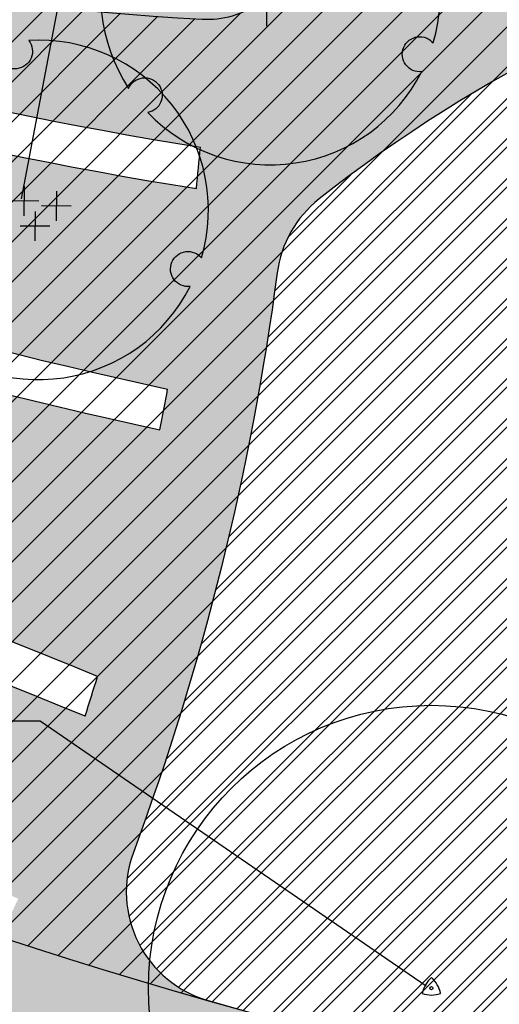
# Model space of a CAD drawing. Extents: x 1609557 to 1611883, y 574690 to 575242.
# Tile 17 of 43: x 1610284 to 1610305, y 574981 to 575024. Entities that reach past the tile are written whole.
import ezdxf
from ezdxf.enums import TextEntityAlignment as Align

# ---------------------------------------------------------------- set-up
doc = ezdxf.new("R2010")
doc.units = 0
doc.header["$MEASUREMENT"] = 0
doc.layers.add('L-ANNO-NOTE', color=2, linetype='Continuous', lineweight=25)
doc.layers.add('L-ANNO-TTLB-NPLT', color=8, linetype='Continuous', plot=False)
doc.layers.add('L-PLNT-NPLT', color=21, linetype='Continuous', plot=False)
for name, color, linetype in [('L-PLNT-BASE', 2, 'Continuous'), ('L-PLNT-BID-ADD', 2, 'Continuous'), ('L-PLNT-SEED', 2, 'Continuous'), ('L-PLNT-TREE', 5, 'Continuous'), ('L-PLNT-TREE-PLAN', 7, 'Continuous'), ('L-STON', 3, 'Continuous')]:
    doc.layers.add(name, color=color, linetype=linetype)
doc.styles.add('RDG_Standard', font='ARIALN.TTF')
doc.styles.add('X-HLVM1S', font='ARIALN.TTF')

# ---------------------------------------------------------------- blocks, each defined once
blk = doc.blocks.new('PLNT-TREE-ORN-MULT')
at = {"layer": 'L-PLNT-TREE-PLAN', "color": 0, "extrusion": (5.028865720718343e-15, -4.300868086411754e-18, -1)}
for p, q in [((-0.04255343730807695, 0.06981336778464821), (-0.04335550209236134, -0.01725964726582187)), ((0.0527482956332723, 0.05509634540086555), (0.05194623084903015, -0.03197666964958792)), ((0.0005820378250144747, 0.02587582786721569), (-0.08649097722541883, 0.02667789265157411)), ((0.09588377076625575, 0.01115880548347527), (0.008810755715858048, 0.01196087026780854)), ((-0.01043609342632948, -0.004455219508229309), (-0.01123815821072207, -0.09152823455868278)), ((0.03269938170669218, -0.04839275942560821), (-0.05437363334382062, -0.04759069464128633))]:
    blk.add_line(p, q, dxfattribs=at)
at = {"layer": 'L-PLNT-TREE-PLAN', "color": 0}
blk.add_lwpolyline([(-0.02937539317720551, 0.4991363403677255, -0.2718992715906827), (-0.02216410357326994, 0.4473752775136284, -0.2718992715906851), (-0.06385349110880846, 0.4158601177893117, -0.2633037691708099), (-0.1106958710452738, 0.4355865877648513, -0.2633037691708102), (-0.1179077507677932, 0.4858989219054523, 0.518932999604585), (-0.417688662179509, -0.2748384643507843, -0.2647662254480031), (-0.3769914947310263, -0.2439824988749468, -0.2718992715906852), (-0.3288538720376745, -0.2643289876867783, -0.2633037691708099), (-0.3225163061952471, -0.3147589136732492, -0.2556770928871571), (-0.3610273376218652, -0.3459179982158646, 0.5174068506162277), (0.4463127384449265, -0.2253995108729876, -0.2652179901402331), (0.3991555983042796, -0.2055931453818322, -0.2718992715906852), (0.3927073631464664, -0.1537314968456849, -0.2633037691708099), (0.4332121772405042, -0.1230280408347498, -0.2575414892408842), (0.4796847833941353, -0.1410762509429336, 0.5192192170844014)], format="xyb", close=True, dxfattribs=at)
at = {"layer": 'L-PLNT-NPLT', "style": 'RDG_Standard'}
blk.add_attdef('KEY', (0.1024455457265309, 0.1900547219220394), '', height=0.046875, dxfattribs=at)
at = {"layer": 'L-PLNT-NPLT', "style": 'RDG_Standard', "flags": 1}
for tag, p in [('BOTANICAL', (0.1024455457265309, 0.1153563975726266)), ('COMMON', (0.1024455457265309, 0.04065807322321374)), ('SIZE', (0.1024455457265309, -0.03404025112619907)), ('CONDITION', (0.1024455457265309, -0.1087385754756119)), ('NOTES', (0.1024455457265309, -0.1834368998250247)), ('SORT', (0.1024455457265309, -0.2581352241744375))]:
    blk.add_attdef(tag, p, '', height=0.046875, dxfattribs=at)
blk = doc.blocks.new('*U94')
at = {"true_color": 0xffffff}
blk.add_hatch(color=7, dxfattribs=at).paths.add_polyline_path([(0.1124388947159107, 0.2352818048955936), (0.5466388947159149, 0.2352818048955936), (0.5466388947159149, -0.2349535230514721), (0.1124388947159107, -0.2352818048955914)])
at = {"color": 3}
blk.add_lwpolyline([(0.12953889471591, 0.2178535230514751), (0.5295388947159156, 0.2178535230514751), (0.5295388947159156, -0.2178535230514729), (0.12953889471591, -0.2178535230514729)], close=True, dxfattribs=at)
for points in [[(0.12953889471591, 1.110223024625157e-15), (-0.1295388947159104, -1.110223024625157e-15), (-0.3530667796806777, -1.172222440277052)], [(0.5295388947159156, 1.110223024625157e-15), (0.12953889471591, 1.110223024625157e-15)]]:
    blk.add_lwpolyline(points, dxfattribs=at)
at = {"color": 1, "style": 'X-HLVM1S', "width": 0.8, "flags": 8}
for tag, p in [('PLANTNUMBER', (0.3295302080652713, 0.1089267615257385)), ('SPECIESTYPE', (0.3295302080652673, -0.1089267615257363))]:
    blk.add_attdef(tag, text='', height=0.125, dxfattribs=at).set_placement(p, align=Align.MIDDLE_CENTER)
blk = doc.blocks.new('PLNT-TREE-DEC-PYRD')
at = {"layer": 'L-PLNT-TREE-PLAN', "color": 0}
for radius in [0.5, 0.002813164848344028]:
    blk.add_circle((0, 0), radius, dxfattribs=at)
for centre, radius, start, end in [((0.03363869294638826, -0.01942130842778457), 0.05087986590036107, 131.3868413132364, 168.6131586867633), ((-0.0336386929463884, -0.01942130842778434), 0.05087986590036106, 11.38684131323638, 48.61315868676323), ((1.275021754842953e-16, 0.03884261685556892), 0.05087986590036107, 251.3868413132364, 288.6131586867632)]:
    blk.add_arc(centre, radius, start, end, dxfattribs=at)
at = {"layer": 'L-PLNT-NPLT', "style": 'RDG_Standard'}
blk.add_attdef('KEY', (0.1024455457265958, 0.1900547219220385), '', height=0.046875, dxfattribs=at)
at = {"layer": 'L-PLNT-NPLT', "style": 'RDG_Standard', "flags": 1}
for tag, p in [('BOTANICAL', (0.1024455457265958, 0.1153563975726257)), ('COMMON', (0.1024455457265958, 0.04065807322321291)), ('SIZE', (0.1024455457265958, -0.03404025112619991)), ('CONDITION', (0.1024455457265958, -0.1087385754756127)), ('NOTES', (0.1024455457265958, -0.1834368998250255)), ('SORT', (0.1024455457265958, -0.2581352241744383))]:
    blk.add_attdef(tag, p, '', height=0.046875, dxfattribs=at)
blk = doc.blocks.new('*U116')
at = {"true_color": 0xffffff}
blk.add_hatch(color=7, dxfattribs=at).paths.add_polyline_path([(-0.5466215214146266, 0.2352818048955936), (-0.1124215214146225, 0.2352818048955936), (-0.1124215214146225, -0.2349535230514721), (-0.5466215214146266, -0.2352818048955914)])
at = {"color": 3}
blk.add_lwpolyline([(-0.5295215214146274, 0.2178535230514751), (-0.1295215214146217, 0.2178535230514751), (-0.1295215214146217, -0.2178535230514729), (-0.5295215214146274, -0.2178535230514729)], close=True, dxfattribs=at)
for points in [[(-0.1295215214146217, 1.110223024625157e-15), (-0.5295215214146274, 1.110223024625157e-15)], [(-0.12953889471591, 1.110223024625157e-15), (0.1295388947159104, -1.110223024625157e-15), (0.9828730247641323, -0.5855821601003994)]]:
    blk.add_lwpolyline(points, dxfattribs=at)
at = {"color": 1, "style": 'X-HLVM1S', "width": 0.8, "flags": 8}
for tag, p in [('PLANTNUMBER', (-0.329530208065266, 0.1089267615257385)), ('SPECIESTYPE', (-0.32953020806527, -0.1089267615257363))]:
    blk.add_attdef(tag, text='', height=0.125, dxfattribs=at).set_placement(p, align=Align.MIDDLE_CENTER)
blk = doc.blocks.new('base bid')
at = {"layer": 'L-PLNT-SEED'}
h = blk.add_hatch(dxfattribs=at)
h.set_pattern_fill('ANSI31', color=256, scale=10)
h.set_pattern_definition([(45, (150.2332058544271, -144.2689704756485), (-0.8838834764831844, 0.8838834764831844), [])])
edge = h.paths.add_edge_path()
edge.add_arc((618.8863025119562, -30.30258975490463), 1.015633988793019, 53.56259994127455, 119.7169013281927)
edge.add_arc((604.8375250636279, -3.650523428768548), 29.11303063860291, 189.3697585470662, 297.72745904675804, ccw=False)
edge.add_arc((570.2035708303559, -9.42934627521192), 5.999999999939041, 9.972662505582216, 101.7879303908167)
edge.add_arc((539.35580430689, 138.3861309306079), 145.0000000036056, 248.93301401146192, 281.7879303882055, ccw=False)
edge.add_arc((475.8941253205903, -24.71594292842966), 30.01817304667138, 67.80410625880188, 127.606428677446)
edge.add_arc((414.8510998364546, 54.51400046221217), 70.00000000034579, 234.3621781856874, 307.6152423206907, ccw=False)
edge.add_arc((339.1053539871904, -51.13912058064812), 60.00000000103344, 54.36217818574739, 102.9413701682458)
edge.add_arc((298.7936556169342, 124.2888332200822), 119.9999999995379, 269.47738466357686, 282.94137016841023, ccw=False)
edge.add_arc((297.6535016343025, -0.7059668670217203), 5.00000000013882, 89.47738466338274, 125.4332877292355)
edge.add_arc((292.4357098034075, 6.627153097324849), 3.999999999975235, 266.90698341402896, 305.43328772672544, ccw=False)
edge.add_arc((298.7936556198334, 124.2888332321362), 121.8333333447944, 234.5171921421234, 266.90698341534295, ccw=False)
edge.add_arc((230.3962784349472, 28.3383603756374), 3.999999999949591, 197.7889517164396, 234.51719214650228, ccw=False)
edge.add_arc((221.8265835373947, 25.58875506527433), 5.000000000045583, 17.78895171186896, 57.33646437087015)
edge.add_arc((192.1428275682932, -20.71323875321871), 60.0000000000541, 57.33646437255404, 95.53005168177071)
edge.add_line((186.3607580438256, 39.00750866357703), (186.1700039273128, 38.98934755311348))
edge.add_arc((180.5786885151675, 98.72825606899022), 59.99999998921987, 247.789464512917, 275.34707114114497, ccw=False)
edge.add_arc((156.0079716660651, 38.55118508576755), 4.999999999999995, 67.78946452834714, 159.470690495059)
edge.add_arc((167.6572125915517, 34.18891891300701), 17.43921944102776, 159.4706905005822, 205.3160390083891)
edge.add_line((151.892805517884, 26.73171807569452), (158.8874708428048, 11.94510390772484))
edge.add_arc((154.3676564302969, 9.807049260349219), 4.999999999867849, -5.277370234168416, 25.316038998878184, ccw=False)
edge.add_line((159.3464619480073, 9.347162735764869), (159.2120745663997, 7.892263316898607))
edge.add_arc((164.1908800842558, 7.432376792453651), 5.000000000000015, 174.7226297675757, 288.8249053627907)
edge.add_arc((171.9821321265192, -15.42170740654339), 19.14565743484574, 39.949937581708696, 108.82490536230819, ccw=False)
edge.add_arc((190.4923328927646, 0.08265457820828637), 5.000000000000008, 219.9499375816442, 260.1090579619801)
edge.add_arc((151.2221834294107, -225.1353719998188), 223.6160627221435, 64.00658706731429, 80.10905796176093, ccw=False)
edge.add_arc((365.507981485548, 214.5410112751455), 265.4991911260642, 244.0252345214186, 287.9078035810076)
edge.add_arc((486.119061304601, -158.9674474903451), 127.0000000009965, 64.50460080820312, 107.8712941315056, ccw=False)
edge.add_arc((486.1190613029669, -158.9674474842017), 126.9999999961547, 61.264920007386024, 64.50460080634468, ccw=False)
edge.add_arc((625.5395918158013, 95.3196258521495), 162.9999999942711, 241.2649200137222, 271.4988119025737)
edge.add_arc((632.209427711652, -159.5931303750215), 92.00000000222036, 40.598662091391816, 91.49881190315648, ccw=False)
edge.add_arc((804.5674639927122, -11.87140776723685), 134.999999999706, 220.5986620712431, 258.7316317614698)
edge.add_arc((779.1648480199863, -139.3653570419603), 4.999999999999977, 258.7316317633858, 370.3232354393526)
edge.add_line((784.0839102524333, -138.4693510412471), (782.9414253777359, -132.1971227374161))
edge.add_arc((776.8266279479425, -133.3109316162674), 6.21540970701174, 10.32323543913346, 70.94929946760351)
edge.add_arc((781.0222398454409, -121.1609270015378), 6.638608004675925, 186.8673162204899, 250.9492994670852, ccw=False)
edge.add_arc((810.6261729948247, -117.5955908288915), 36.45646305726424, 178.6613906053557, 186.867316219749, ccw=False)
edge.add_arc((765.0365062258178, -116.5302791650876), 9.145648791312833, 358.6613906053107, 428.1020102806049)
edge.add_arc((770.7768630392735, -102.2492452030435), 6.245895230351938, 201.7173952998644, 248.10201028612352, ccw=False)
edge.add_arc((760.3291983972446, -106.4105506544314), 5.000000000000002, 21.71739529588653, 78.0838911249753)
edge.add_arc((785.2377233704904, 11.62438980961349), 115.6344966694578, 225.374426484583, 258.0838911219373, ccw=False)
edge.add_arc((642.0705309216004, -130.5235531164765), 86.12889410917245, 44.0178143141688, 83.09250781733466)
edge.add_arc((661.4880895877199, 16.8794886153), 62.55870457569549, 227.8289389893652, 261.67372428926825, ccw=False)
at = {"layer": 'L-STON'}
h = blk.add_hatch(dxfattribs=at)
h.set_pattern_fill('GRASS', color=256, scale=2)
h.set_pattern_definition([(90, (-3.71114620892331, -150.6996880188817), (-1.414213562, 1.414213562), [0.375, -2.453427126]), (45, (-3.71114620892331, -150.6996880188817), (-1.414213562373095, 1.414213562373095), [0.375, -1.625]), (135, (-3.71114620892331, -150.6996880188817), (-1.414213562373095, -1.414213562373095), [0.375, -1.625])])
edge = h.paths.add_edge_path(flags=16)
edge.add_arc((618.8863025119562, -30.30258975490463), 1.015633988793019, 53.56259994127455, 119.7169013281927)
edge.add_arc((604.8375250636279, -3.650523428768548), 29.11303063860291, 189.3697585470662, 297.72745904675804, ccw=False)
edge.add_arc((570.2035708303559, -9.42934627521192), 5.999999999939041, 9.972662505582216, 101.7879303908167)
edge.add_arc((539.35580430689, 138.3861309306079), 145.0000000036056, 248.93301401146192, 281.7879303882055, ccw=False)
edge.add_arc((475.8941253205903, -24.71594292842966), 30.01817304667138, 67.80410625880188, 127.606428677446)
edge.add_arc((414.8510998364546, 54.51400046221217), 70.00000000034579, 234.3621781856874, 307.6152423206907, ccw=False)
edge.add_arc((339.1053539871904, -51.13912058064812), 60.00000000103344, 54.36217818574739, 102.9413701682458)
edge.add_arc((298.7936556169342, 124.2888332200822), 119.9999999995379, 269.47738466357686, 282.94137016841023, ccw=False)
edge.add_arc((297.6535016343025, -0.7059668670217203), 5.00000000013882, 89.47738466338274, 125.4332877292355)
edge.add_arc((292.4357098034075, 6.627153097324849), 3.999999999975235, 266.90698341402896, 305.43328772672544, ccw=False)
edge.add_arc((298.7936556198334, 124.2888332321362), 121.8333333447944, 234.5171921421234, 266.90698341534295, ccw=False)
edge.add_arc((230.3962784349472, 28.3383603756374), 3.999999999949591, 197.7889517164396, 234.51719214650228, ccw=False)
edge.add_arc((221.8265835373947, 25.58875506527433), 5.000000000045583, 17.78895171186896, 57.33646437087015)
edge.add_arc((192.1428275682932, -20.71323875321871), 60.0000000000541, 57.33646437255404, 95.53005168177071)
edge.add_line((186.3607580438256, 39.00750866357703), (186.1700039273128, 38.98934755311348))
edge.add_arc((180.5786885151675, 98.72825606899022), 59.99999998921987, 247.789464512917, 275.34707114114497, ccw=False)
edge.add_arc((156.0079716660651, 38.55118508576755), 4.999999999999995, 67.78946452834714, 159.470690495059)
edge.add_arc((167.6572125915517, 34.18891891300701), 17.43921944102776, 159.4706905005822, 205.3160390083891)
edge.add_line((151.892805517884, 26.73171807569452), (158.8874708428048, 11.94510390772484))
edge.add_arc((154.3676564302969, 9.807049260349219), 4.999999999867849, -5.277370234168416, 25.316038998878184, ccw=False)
edge.add_line((159.3464619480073, 9.347162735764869), (159.2120745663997, 7.892263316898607))
edge.add_arc((164.1908800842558, 7.432376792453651), 5.000000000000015, 174.7226297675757, 288.8249053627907)
edge.add_arc((171.9821321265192, -15.42170740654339), 19.14565743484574, 39.949937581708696, 108.82490536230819, ccw=False)
edge.add_arc((190.4923328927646, 0.08265457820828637), 5.000000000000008, 219.9499375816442, 260.1090579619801)
edge.add_arc((151.2221834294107, -225.1353719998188), 223.6160627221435, 64.00658706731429, 80.10905796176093, ccw=False)
edge.add_arc((365.507981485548, 214.5410112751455), 265.4991911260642, 244.0252345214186, 287.9078035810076)
edge.add_arc((486.119061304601, -158.9674474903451), 127.0000000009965, 64.50460080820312, 107.8712941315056, ccw=False)
edge.add_arc((486.1190613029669, -158.9674474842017), 126.9999999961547, 61.264920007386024, 64.50460080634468, ccw=False)
edge.add_arc((625.5395918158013, 95.3196258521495), 162.9999999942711, 241.2649200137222, 271.4988119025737)
edge.add_arc((632.209427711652, -159.5931303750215), 92.00000000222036, 40.598662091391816, 91.49881190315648, ccw=False)
edge.add_arc((804.5674639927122, -11.87140776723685), 134.999999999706, 220.5986620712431, 258.7316317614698)
edge.add_arc((779.1648480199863, -139.3653570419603), 4.999999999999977, 258.7316317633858, 370.3232354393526)
edge.add_line((784.0839102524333, -138.4693510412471), (782.9414253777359, -132.1971227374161))
edge.add_arc((776.8266279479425, -133.3109316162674), 6.21540970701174, 10.32323543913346, 70.94929946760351)
edge.add_arc((781.0222398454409, -121.1609270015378), 6.638608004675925, 186.8673162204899, 250.9492994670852, ccw=False)
edge.add_arc((810.6261729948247, -117.5955908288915), 36.45646305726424, 178.6613906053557, 186.867316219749, ccw=False)
edge.add_arc((765.0365062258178, -116.5302791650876), 9.145648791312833, 358.6613906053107, 428.1020102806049)
edge.add_arc((770.7768630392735, -102.2492452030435), 6.245895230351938, 201.7173952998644, 248.10201028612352, ccw=False)
edge.add_arc((760.3291983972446, -106.4105506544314), 5.000000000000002, 21.71739529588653, 78.0838911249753)
edge.add_arc((785.2377233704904, 11.62438980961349), 115.6344966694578, 225.374426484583, 258.0838911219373, ccw=False)
edge.add_arc((642.0705309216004, -130.5235531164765), 86.12889410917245, 44.0178143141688, 83.09250781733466)
edge.add_arc((661.4880895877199, 16.8794886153), 62.55870457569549, 227.8289389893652, 261.67372428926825, ccw=False)
edge = h.paths.add_edge_path()
edge.add_arc((661.4880895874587, 16.8794886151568), 58.55870457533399, 228.8865744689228, 261.6266150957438)
edge.add_arc((642.0705309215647, -130.5235531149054), 90.1288941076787, 44.04852607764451, 83.06014555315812, ccw=False)
edge.add_arc((785.2377233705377, 11.62438981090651), 111.6344966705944, 225.3982424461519, 282.6823883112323)
edge.add_arc((811.9353492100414, -107.0123411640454), 9.969110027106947, 16.319136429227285, 102.68238831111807, ccw=False)
edge.add_arc((865.5003203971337, -91.27441045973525), 45.85999714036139, 196.3851008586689, 256.0268237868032)
edge.add_arc((853.7026135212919, -138.6869781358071), 2.998343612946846, -68.92306818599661, 76.02682378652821, ccw=False)
edge.add_arc((804.5674639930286, -11.87140776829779), 138.9999999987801, 276.97243690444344, 291.1768356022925, ccw=False)
edge.add_arc((809.8878398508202, -159.6371798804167), 15.14565743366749, 40.28843071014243, 143.8357105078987)
edge.add_arc((804.5674639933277, -11.87140776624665), 139.0000000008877, 220.5986620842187, 267.151704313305, ccw=False)
edge.add_arc((632.2094277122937, -159.593130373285), 88.00000000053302, 40.59866207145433, 91.49881190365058)
edge.add_arc((625.5395918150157, 95.31962585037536), 166.9999999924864, 241.2649200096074, 271.4988119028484, ccw=False)
edge.add_arc((486.119061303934, -158.9674474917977), 123.0000000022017, 61.26492001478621, 107.8712941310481)
edge.add_arc((365.5043407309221, 214.5655925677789), 269.5237002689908, 249.6041407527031, 287.9063914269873, ccw=False)
edge.add_arc((365.9698800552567, 215.5476255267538), 270.6064256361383, 244.030657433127, 249.5842146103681, ccw=False)
edge.add_arc((154.4480504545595, -218.0632359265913), 211.8456146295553, 63.95216514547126, 70.08311154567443)
edge.add_arc((151.0554869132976, -225.5060928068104), 219.9999696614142, 69.91273766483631, 81.04841856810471)
edge.add_arc((171.9821321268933, -15.4217074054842), 15.14565743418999, 28.53936112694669, 140.0836133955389)
edge.add_arc((149.966357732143, -196.3326169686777), 190.9128533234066, 86.87746046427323, 97.39858245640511)
edge.add_arc((158.8098743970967, -264.4371158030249), 259.5891268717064, 97.39858245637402, 105.1312620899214)
edge.add_arc((35.53181350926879, 191.4625140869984), 212.6840491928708, 282.20007420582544, 285.13126208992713, ccw=False)
edge.add_arc((54.86326487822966, 102.0515709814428), 121.2071572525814, 277.0715209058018, 282.2000742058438, ccw=False)
edge.add_arc((51.95215365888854, 125.518462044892), 144.853923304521, 248.75498744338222, 277.07152089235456, ccw=False)
edge.add_arc((1.280879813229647, -4.833150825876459), 5.000000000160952, 104.84327763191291, 248.6841357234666, ccw=False)
edge.add_arc((-45.59932130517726, 172.0601694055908), 177.9999999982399, 284.8432776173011, 307.7565667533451)
edge.add_arc((-93.52873311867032, 250.2739725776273), 269.370478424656, 305.6296898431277, 316.0769376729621)
edge.add_arc((118.7785447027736, 46.36607813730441), 25.00104146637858, 39.91773842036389, 137.0089859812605, ccw=False)
edge.add_arc((180.5786885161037, 98.72825607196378), 55.99999999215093, 220.4330820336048, 235.0336811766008)
edge.add_arc((180.5786885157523, 98.72825607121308), 55.99999999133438, 235.0336811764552, 275.530051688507)
edge.add_arc((192.1428275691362, -20.71323875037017), 63.99999999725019, 53.66505559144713, 95.53005168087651, ccw=False)
edge.add_arc((298.7936556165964, 124.2888332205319), 116.0000000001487, 233.6650555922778, 282.9413701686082)
edge.add_arc((339.1053539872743, -51.13912058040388), 64.00000000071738, 54.3621781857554, 102.94137016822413, ccw=False)
edge.add_arc((414.8510998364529, 54.5140004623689), 66.0000000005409, 234.3621781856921, 307.6152423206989)
edge.add_arc((475.8942029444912, -24.71651629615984), 34.01867460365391, 67.87353367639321, 127.60697928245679, ccw=False)
edge.add_arc((539.3558043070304, 138.3861309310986), 141.0000000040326, 248.9484073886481, 281.7879303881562)
edge.add_arc((570.2035708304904, -9.429346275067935), 9.999999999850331, 9.832403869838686, 101.78793039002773, ccw=False)
edge.add_arc((604.8375250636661, -3.650523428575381), 25.11303063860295, 189.329578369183, 297.6231998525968)
edge.add_arc((618.8834613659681, -30.2891627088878), 5.002573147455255, 47.9211214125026, 118.69745510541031, ccw=False)
edge.add_arc((662.4386729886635, 17.95008187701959), 59.99035860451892, 227.9211214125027, 228.8749149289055)
h = blk.add_hatch(dxfattribs=at)
h.set_pattern_fill('AR-SAND', color=256, scale=2.5)
h.set_pattern_definition([(37.50000000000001, (-1609999.634312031, -572521.6229746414), (-0.1574833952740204, 4.817059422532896), [0, -3.8, 0, -4.25, 0, -4.0625]), (7.499999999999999, (-1609999.634312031, -572521.6229746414), (4.424441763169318, 7.055365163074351), [0, -2.05, 0, -3.425, 0, -1.3125]), (327.5, (-1610002.709312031, -572521.6229746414), (7.785354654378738, 0.01414763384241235), [0, -1.25, 0, -4.5, 0, -5.875]), (317.5, (-1610002.709312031, -572521.6229746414), (7.515316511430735, 2.194188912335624), [0, -0.625, 0, -2.95, 0, -3.375])])
edge = h.paths.add_edge_path()
edge.add_arc((975.1842532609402, 318.8047683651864), 481.7702616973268, 258.8784101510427, 260.4107916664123)
edge.add_line((894.9295026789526, -156.2339248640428), (884.2027706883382, -168.446132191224))
edge.add_line((884.2027706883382, -168.446132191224), (847.8491190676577, -190.6539219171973))
edge.add_line((847.8491190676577, -190.6539219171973), (798.1555349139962, -190.6539219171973))
edge.add_line((798.1555349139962, -190.6539219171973), (747.2964987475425, -172.5301932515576))
edge.add_line((747.2964987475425, -172.5301932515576), (711.4840671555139, -150.6228875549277))
edge.add_line((711.4840671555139, -150.6228875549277), (675.9964703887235, -118.4368421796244))
edge.add_line((675.9964703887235, -118.4368421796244), (504.1727170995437, -76.0782215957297))
edge.add_line((504.1727170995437, -76.0782215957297), (470.0743235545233, -62.44787501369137))
edge.add_line((470.0743235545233, -62.44787501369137), (384.715996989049, -72.36735664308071))
edge.add_line((384.715996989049, -72.36735664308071), (355.9447126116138, -76.94914028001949))
edge.add_line((355.9447126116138, -76.94914028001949), (344.0520851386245, -87.07581996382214))
edge.add_line((344.0520851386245, -87.07581996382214), (331.4194478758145, -90.8919148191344))
edge.add_line((331.4194478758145, -90.8919148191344), (175.0001791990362, -27.13090893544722))
edge.add_line((175.0001791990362, -27.13090893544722), (63.61505718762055, -52.02526193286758))
edge.add_line((63.61505718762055, -52.02526193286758), (4.422241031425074, -54.8544149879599))
edge.add_line((4.422241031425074, -54.8544149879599), (-69.8879120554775, -41.95109310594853))
edge.add_line((-69.8879120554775, -41.95109310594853), (-96.10807950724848, -31.68806857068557))
edge.add_line((-96.10807950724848, -31.68806857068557), (-102.7708319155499, -7.592912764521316))
edge.add_line((-102.7708319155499, -7.592912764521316), (-99.76146007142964, -1.693859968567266))
edge.add_arc((-45.59932130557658, 172.0601694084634), 182.0000000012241, 252.6868395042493, 275.0190642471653)
edge.add_line((-29.67664987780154, -9.241977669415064), (-29.3447826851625, -9.184034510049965))
edge.add_arc((-28.57626109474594, -25.37728074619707), 16.21147276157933, 61.79194727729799, 92.71718391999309, ccw=False)
edge.add_arc((51.7120899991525, 124.3093414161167), 153.6481874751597, 241.7919472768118, 285.8858236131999)
edge.add_arc((152.758396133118, -235.6392442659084), 220.2162130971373, 98.85330476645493, 105.5376167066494, ccw=False)
edge.add_arc((151.1820899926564, -225.4125226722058), 209.8687354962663, 70.0580048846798, 98.85778749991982, ccw=False)
edge.add_line((222.7617353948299, -28.12785397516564), (221.7754935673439, -30.49284057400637))
edge.add_arc((29.16494143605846, -585.7581051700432), 587.7230120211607, 70.86935000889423, 71.65257934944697)
edge.add_line((214.167296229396, -27.91182923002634), (214.0402741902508, -29.80142796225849))
edge.add_arc((29.16494161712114, -585.7581046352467), 585.8896781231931, 65.17206158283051, 71.60620215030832, ccw=False)
edge.add_line((275.1769008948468, -54.02054641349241), (275.9467077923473, -52.35666286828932))
edge.add_arc((29.16494235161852, -585.75810302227), 587.72300968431, 65.17206158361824, 66.03012498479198)
edge.add_line((267.9310958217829, -48.72080443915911), (268.3267669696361, -47.52202050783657))
edge.add_arc((365.5151381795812, 215.059979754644), 279.990868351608, 249.6891869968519, 287.8717470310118)
edge.add_arc((486.1190613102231, -158.9674474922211), 112.9999999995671, 62.84612761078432, 107.87174703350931, ccw=False)
edge.add_arc((625.6385876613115, 96.25216650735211), 177.9296759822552, 240.3772305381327, 271.4824047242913)
edge.add_arc((632.2057718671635, -159.6083406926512), 78.01511050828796, 45.1453067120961, 91.44266237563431, ccw=False)
edge.add_arc((804.4438500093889, -11.05135270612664), 149.7828535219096, 218.5050005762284, 297.7887874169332)
edge.add_arc((874.7528747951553, -144.4675637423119), 1.025781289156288, 113.8194262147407, 117.78878741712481, ccw=False)
edge.add_arc((923.8125677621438, -114.0406244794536), 57.59553997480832, 210.7966945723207, 223.8177650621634)
at = {"layer": 'L-PLNT-SEED'}
for points in [[(448.3728435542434, -41.90240981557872, -0.1686986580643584), (271.5741697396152, -38.06090640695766, -0.02423670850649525), (247.4739880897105, -27.73525751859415, 0.02675768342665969), (226.6146771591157, -18.88858285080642, 0.04862684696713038), (185.2874271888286, -8.185682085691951, 0.5291613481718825), (160.3656905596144, -5.703208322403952, 0.04593933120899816), (125.3823068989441, -7.009237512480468, 0.03375298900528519), (91.04899825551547, -13.8478533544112, -0.01279041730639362), (80.47749614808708, -16.41819784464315, -0.02238127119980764), (69.78486213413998, -18.23359395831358, -0.1241867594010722), (-0.5366661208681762, -9.49110389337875, -0.7254821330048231), (0, 0, 0.1003125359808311), (63.39148455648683, 31.3299159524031, 0.04561631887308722), (100.491266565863, 63.41387954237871, -0.4509461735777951), (137.9535066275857, 62.40892419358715, 0.06379345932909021), (148.4853796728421, 52.8368677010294, 0.1785610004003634), (185.9752867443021, 42.98889182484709, -0.1847298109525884), (230.0631219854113, 30.84305350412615, 0.2183841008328), (324.7723056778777, 11.23526299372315, -0.2151993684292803)], [(325.6681211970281, 7.33686402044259, -0.05881539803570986), (297.6991077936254, 4.293825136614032, 0.1581872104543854), (294.7547283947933, 3.367988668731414, -0.1697042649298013), (292.2198813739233, 2.632980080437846, -0.1422756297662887), (228.0744438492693, 25.08120146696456, -0.1616433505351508), (226.5875251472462, 27.11631357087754, 0.1742919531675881), (224.5251068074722, 29.79802723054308, 0.1682110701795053), (186.3607580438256, 39.00750866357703), (186.1700039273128, 38.98934755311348, -0.1208256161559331), (157.8980268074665, 43.18019054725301, 0.4228342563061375), (151.3255070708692, 40.30461752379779, 0.2027496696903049), (151.892805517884, 26.73171807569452), (158.8874708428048, 11.94510390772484, -0.1342875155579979), (159.3464619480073, 9.347162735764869), (159.2120745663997, 7.892263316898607, 0.5435336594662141), (165.8042658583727, 2.699831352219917, -0.3099101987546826), (186.6593039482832, -3.127935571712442, 0.1770429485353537), (189.6334660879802, -4.843027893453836, -0.07037612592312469), (249.2259062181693, -24.13931774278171, 0.1938486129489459), (447.1453242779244, -38.0954167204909, -0.1915141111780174)]]:
    blk.add_lwpolyline(points, format="xyb", dxfattribs=at)
blk = doc.blocks.new('OPT B AGAIN')
at = {"layer": 'L-PLNT-SEED'}
h = blk.add_hatch(dxfattribs=at)
h.set_pattern_fill('ANSI31', color=256, scale=10)
h.set_pattern_definition([(45, (181.7650575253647, -138.8858917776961), (-0.8838834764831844, 0.8838834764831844), [])])
edge = h.paths.add_edge_path()
edge.add_arc((650.4181541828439, -24.9195110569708), 1.015633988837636, 53.56259993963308, 119.7169013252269)
edge.add_arc((636.3693767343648, 1.732555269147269), 29.1130306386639, 189.3697585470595, 297.72745904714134, ccw=False)
edge.add_arc((601.7354225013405, -4.046267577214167), 5.999999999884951, 9.972662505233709, 101.787930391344)
edge.add_arc((570.8876559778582, 143.7692096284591), 145.0000000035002, 248.93301401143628, 281.7879303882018, ccw=False)
edge.add_arc((507.4259769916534, -19.33286423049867), 30.01817304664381, 67.80410625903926, 127.6064286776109)
edge.add_arc((446.3829515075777, 59.89707916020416), 70.00000000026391, 234.3621781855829, 307.6152423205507, ccw=False)
edge.add_arc((370.6372056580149, -45.75604188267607), 60.00000000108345, 54.36217818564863, 102.9413701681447)
edge.add_arc((330.3255072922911, 129.6719119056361), 119.9999999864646, 280.84839090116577, 282.94137016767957, ccw=False)
edge.add_arc((367.943715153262, -49.30538427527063), 62.94338616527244, 103.8176226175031, 128.3046883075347)
edge.add_arc((332.0278986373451, -3.835722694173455), 4.999999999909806, 128.3046883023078, 172.4897710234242)
edge.add_arc((210.2500576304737, 12.21875247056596), 117.8315461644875, 339.6326578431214, 352.48977102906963, ccw=False)
edge.add_arc((325.4022392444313, -30.53126276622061), 5.000000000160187, 159.6326578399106, 254.0379134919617)
edge.add_arc((397.0398331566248, 219.9240899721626), 265.4991911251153, 254.0379134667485, 287.907803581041)
edge.add_arc((517.6509129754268, -153.5843687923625), 127.0000000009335, 64.50460080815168, 107.87129413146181, ccw=False)
edge.add_arc((517.6509129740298, -153.5843687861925), 126.9999999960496, 61.2649200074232, 64.50460080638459, ccw=False)
edge.add_arc((657.0714434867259, 100.7027045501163), 162.9999999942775, 241.2649200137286, 271.4988119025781)
edge.add_arc((663.7412793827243, -154.2100516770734), 92.00000000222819, 40.598662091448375, 91.49881190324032, ccw=False)
edge.add_arc((836.0993156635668, -6.488329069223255), 134.9999999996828, 220.5986620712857, 258.7316317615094)
edge.add_arc((810.696699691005, -133.9822783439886), 5.000000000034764, 258.7316317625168, 370.3232354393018)
edge.add_line((815.6157619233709, -133.0862723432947), (814.4732770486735, -126.8140440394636))
edge.add_arc((808.3584796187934, -127.9278529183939), 6.215409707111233, 10.32323543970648, 70.94929946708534)
edge.add_arc((812.5540915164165, -115.7778483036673), 6.638608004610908, 186.8673162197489, 250.9492994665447, ccw=False)
edge.add_arc((842.1580246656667, -112.2125121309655), 36.45646305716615, 178.6613906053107, 186.8673162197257, ccw=False)
edge.add_arc((796.5683578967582, -111.1472004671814), 9.145648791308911, 358.6613906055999, 428.1020102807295)
edge.add_arc((802.3087147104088, -96.8661665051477), 6.245895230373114, 201.7173952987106, 248.102010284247, ccw=False)
edge.add_arc((791.8610500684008, -101.0274719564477), 4.999999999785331, 21.7173952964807, 78.08389112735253)
edge.add_arc((816.769575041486, 17.00746850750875), 115.6344966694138, 225.3744264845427, 258.0838911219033, ccw=False)
edge.add_arc((673.6023825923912, -125.140474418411), 86.12889410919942, 44.01781431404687, 83.0925078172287)
edge.add_arc((693.0199412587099, 22.26256731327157), 62.558704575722, 227.8289389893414, 261.67372428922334, ccw=False)
edge = h.paths.add_edge_path()
edge.add_arc((212.1105401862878, 104.1113347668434), 59.99999998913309, 247.7894645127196, 275.3470711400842, ccw=False)
edge.add_arc((187.5398233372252, 43.93426378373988), 4.999999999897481, 67.78946453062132, 159.4706904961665)
edge.add_arc((199.1890642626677, 39.57199761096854), 17.43921944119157, 159.4706905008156, 205.3160390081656)
edge.add_line((183.4246571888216, 32.11479677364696), (190.4193225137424, 17.32818260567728))
edge.add_arc((185.8995081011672, 15.19012795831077), 4.999999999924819, -5.277370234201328, 25.31603899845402, ccw=False)
edge.add_line((190.878313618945, 14.73024143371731), (190.7439262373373, 13.27534201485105))
edge.add_arc((195.7227317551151, 12.81545549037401), 4.999999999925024, 174.722629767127, 288.8249053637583)
edge.add_arc((203.513983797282, -10.0386287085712), 19.14565743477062, 39.949937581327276, 108.82490536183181, ccw=False)
edge.add_arc((222.0241845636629, 5.465733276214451), 5.000000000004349, 219.9499375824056, 260.10905796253)
edge.add_arc((182.7540351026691, -219.7522932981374), 223.6160627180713, 75.43087282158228, 80.10905796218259, ccw=False)
edge.add_arc((240.2619229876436, 1.512586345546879), 5.000000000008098, 255.4308728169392, 347.0509928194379)
edge.add_arc((374.7180795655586, -29.40304603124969), 132.9646127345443, 157.5099949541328, 167.0509928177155, ccw=False)
edge.add_arc((247.246189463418, 23.37148950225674), 4.999999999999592, 337.509994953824, 393.1107178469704)
edge.add_arc((217.7081057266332, 4.107980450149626), 40.2644462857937, 33.11071784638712, 90.00889385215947)
at = {"layer": 'L-STON'}
h = blk.add_hatch(dxfattribs=at)
h.set_pattern_fill('GRASS', color=256, scale=2)
h.set_pattern_definition([(90, (27.8207054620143, -145.3166093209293), (-1.414213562, 1.414213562), [0.375, -2.453427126]), (45, (27.8207054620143, -145.3166093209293), (-1.414213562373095, 1.414213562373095), [0.375, -1.625]), (135, (27.8207054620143, -145.3166093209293), (-1.414213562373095, -1.414213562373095), [0.375, -1.625])])
edge = h.paths.add_edge_path()
edge.add_arc((207.1410033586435, 12.69014320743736), 107.6940575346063, 338.35944969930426, 342.71991084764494, ccw=False)
edge.add_arc((60.72531980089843, -580.3145660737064), 605.7230099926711, 65.1133469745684, 65.98454442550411, ccw=False)
edge.add_arc((329.9781141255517, -37.84200842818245), 15.96790067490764, 153.9824321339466, 160.5690995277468)
edge.add_arc((516.4555651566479, 428.1948726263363), 502.8758192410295, 245.32682082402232, 246.3738837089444, ccw=False)
edge.add_arc((207.3445239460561, 12.6182313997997), 107.4783624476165, 334.75866177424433, 337.3508878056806, ccw=False)
edge.add_arc((397.0361931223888, 219.9486709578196), 269.5237002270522, 249.933736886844, 287.9065540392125)
edge.add_arc((517.6509139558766, -153.5843684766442), 123.0000000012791, 61.260122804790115, 107.87093801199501, ccw=False)
edge.add_arc((657.0714434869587, 100.7027045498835), 166.9999999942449, 241.2684535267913, 271.4988119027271)
edge.add_arc((663.7412803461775, -154.2100516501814), 88.00000000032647, 40.592819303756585, 91.49881253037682, ccw=False)
edge.add_arc((836.0993152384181, -6.488328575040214), 138.9999999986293, 220.6023616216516, 267.1517046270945)
edge.add_arc((841.4196985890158, -154.2540915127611), 15.14565743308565, 40.28839114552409, 143.8357536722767, ccw=False)
edge.add_arc((836.0993222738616, -6.488328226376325), 139.0000000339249, 276.9724399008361, 291.1808094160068)
edge.add_arc((885.2346205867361, -133.3038389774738), 2.998343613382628, 291.258090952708, 435.5823314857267)
edge.add_arc((897.0321756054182, -85.8913326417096), 45.85999713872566, 196.3656860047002, 256.0560501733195, ccw=False)
edge.add_arc((843.4671981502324, -101.6292531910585), 9.969110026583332, 16.40838268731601, 102.606012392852)
edge.add_arc((816.7695752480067, 17.00746855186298), 111.6344966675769, 225.3982384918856, 282.68920835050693, ccw=False)
edge.add_arc((673.602382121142, -125.1404739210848), 90.12889410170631, 44.04853046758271, 83.06015612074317)
edge.add_arc((693.0199447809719, 22.26256679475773), 58.55870457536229, 228.8772201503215, 261.6265948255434, ccw=False)
edge.add_arc((693.9705255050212, 23.33316152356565), 59.99035987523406, 227.9211214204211, 228.8657866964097, ccw=False)
edge.add_arc((650.4152883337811, -24.90606170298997), 5.002573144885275, 47.92074019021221, 118.7163259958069)
edge.add_arc((636.3693727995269, 1.732553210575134), 25.11303063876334, 189.3284830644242, 297.6194251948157, ccw=False)
edge.add_arc((601.7354225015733, -4.046267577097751), 9.999999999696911, 9.835146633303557, 101.7879303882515)
edge.add_arc((570.8876539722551, 143.7692092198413), 141.0000000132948, 248.9484321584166, 281.78793122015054, ccw=False)
edge.add_arc((507.4260548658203, -19.33343770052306), 34.01867460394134, 67.87343435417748, 127.6124320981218)
edge.add_arc((446.3829510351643, 59.89707879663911), 66.00000000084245, 234.35688979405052, 307.6124323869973, ccw=False)
edge.add_arc((370.6372056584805, -45.75604188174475), 64.00000000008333, 54.36763199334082, 102.9413701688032)
edge.add_arc((330.3255673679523, 129.6719258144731), 116.0000000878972, 280.81274086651, 282.94133970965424, ccw=False)
edge.add_arc((330.3255081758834, 129.6717582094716), 115.9998465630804, 266.9069788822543, 280.8127851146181, ccw=False)
edge.add_line((324.0664828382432, 13.84089442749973), (323.9675614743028, 12.01023179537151))
edge.add_arc((330.32550728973, 129.6719119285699), 117.8333333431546, 262.4398860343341, 266.90698341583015, ccw=False)
edge.add_arc((207.3445242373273, 12.61823125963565), 107.4783621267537, -4.539872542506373, 0.13040968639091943, ccw=False)
edge.add_arc((347.5756757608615, 153.7025803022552), 153.2076535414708, 257.5268897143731, 261.0257481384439)
edge.add_line((323.676723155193, 2.370411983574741), (323.5023044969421, 0.5414674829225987))
edge.add_arc((351.0499038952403, 173.255806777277), 174.8974363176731, 257.87796993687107, 260.93776732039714, ccw=False)
edge.add_arc((306.1354698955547, -0.9130344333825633), 8.779646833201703, -36.79940575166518, 21.173633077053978, ccw=False)
edge.add_arc((379.2992689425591, 253.121108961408), 267.594211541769, 255.6915812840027, 257.6863574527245)
edge.add_line((322.2313187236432, -8.317050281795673), (321.8851103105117, -10.11804965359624))
edge.add_arc((416.4422678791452, 415.094967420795), 435.5997772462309, 256.2391643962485, 257.462797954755, ccw=False)
edge.add_arc((207.3445242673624, 12.61823125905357), 107.4783620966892, 343.7124250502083, 348.9390467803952, ccw=False)
edge.add_arc((10098.18086125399, 24184.04161815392), 26105.82961503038, 247.9804567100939, 248.0008734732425)
edge.add_line((319.1339653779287, -21.01119520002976), (318.5818858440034, -22.76556672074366))
edge.add_arc((-351.5724212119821, -1674.680112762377), 1782.67452516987, 67.91842221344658, 68.21666200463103)
edge = h.paths.add_edge_path(flags=16)
edge.add_arc((570.8876560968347, 143.769209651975), 145.0000000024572, 248.9330126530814, 281.787930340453)
edge.add_arc((601.7354225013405, -4.046267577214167), 5.999999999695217, 9.971805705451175, 101.78793038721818, ccw=False)
edge.add_arc((636.3693776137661, 1.732555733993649), 29.11303063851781, 189.3699357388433, 297.8536030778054)
edge.add_arc((650.4182739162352, -24.91959943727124), 1.015633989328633, 53.57173690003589, 116.1039863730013, ccw=False)
edge.add_arc((693.0199389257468, 22.26256765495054), 62.55870457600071, 227.8289288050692, 261.6737675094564)
edge.add_arc((673.6023838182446, -125.1404756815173), 86.128894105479, 44.01784787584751, 83.09247891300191, ccw=False)
edge.add_arc((816.769577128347, 17.00746806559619), 115.63449666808, 225.3744014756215, 258.0838900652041)
edge.add_arc((791.8610500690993, -101.0274719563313), 4.999999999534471, 21.820279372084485, 78.08389112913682, ccw=False)
edge.add_arc((802.308696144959, -96.86615905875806), 6.245895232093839, 201.635160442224, 248.1499141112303)
edge.add_arc((796.5683579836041, -111.1471965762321), 9.145648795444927, -1.3386337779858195, 68.06941175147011, ccw=False)
edge.add_arc((842.1580246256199, -112.2125121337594), 36.45646301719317, 178.6613905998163, 186.8310836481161)
edge.add_arc((812.554057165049, -115.7778364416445), 6.63860800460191, 186.6684787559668, 250.949613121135)
edge.add_arc((808.3584796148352, -127.9278529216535), 6.215409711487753, 10.323235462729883, 70.94929944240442, ccw=False)
edge.add_line((814.4732770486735, -126.8140440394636), (815.6157619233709, -133.0862723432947))
edge.add_arc((810.6966996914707, -133.9822783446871), 4.999999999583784, -101.26836824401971, 10.323235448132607, ccw=False)
edge.add_arc((836.0993156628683, -6.488329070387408), 134.9999999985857, 220.5986620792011, 258.7316317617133, ccw=False)
edge.add_arc((663.741279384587, -154.2100516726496), 91.99999999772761, 40.59866207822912, 91.49881190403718)
edge.add_arc((657.0714434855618, 100.7027045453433), 162.9999999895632, 241.2679849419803, 271.49881190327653, ccw=False)
edge.add_arc((517.6509215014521, -153.5843727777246), 126.999999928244, 61.26099051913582, 64.50460505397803)
edge.add_arc((517.6509129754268, -153.5843687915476), 127.0000000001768, 64.50460080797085, 107.9209160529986)
edge.add_arc((397.0398337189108, 219.92408981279), 265.4991911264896, 254.03410546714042, 287.8840671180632, ccw=False)
edge.add_arc((325.4022285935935, -30.53129148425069), 5.000000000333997, 159.6509862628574, 253.8357424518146, ccw=False)
edge.add_arc((210.250057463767, 12.21875123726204), 117.8315461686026, 339.6318658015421, 352.4897716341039)
edge.add_arc((332.0278986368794, -3.835722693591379), 4.999999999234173, 128.3491625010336, 172.4897710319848, ccw=False)
edge.add_arc((367.9437183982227, -49.30538346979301), 62.94338615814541, 103.81760064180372, 128.3082239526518, ccw=False)
edge.add_arc((330.3255452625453, 129.6719203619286), 119.9999997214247, 280.8483854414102, 282.9456370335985)
edge.add_arc((370.637204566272, -45.7560410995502), 60.00000000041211, 54.36898960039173, 102.93279844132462, ccw=False)
edge.add_arc((446.3829508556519, 59.89707865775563), 70.0000000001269, 234.3563389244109, 307.6212088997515)
edge.add_arc((507.4259744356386, -19.33286318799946), 30.01817304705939, 67.8041073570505, 127.5925140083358, ccw=False)
h = blk.add_hatch(dxfattribs=at)
h.set_pattern_fill('AR-SAND', color=256, scale=2.5)
h.set_pattern_definition([(37.50000000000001, (-1609968.10246036, -572516.2398959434), (-0.1574833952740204, 4.817059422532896), [0, -3.8, 0, -4.25, 0, -4.0625]), (7.499999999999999, (-1609968.10246036, -572516.2398959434), (4.424441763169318, 7.055365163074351), [0, -2.05, 0, -3.425, 0, -1.3125]), (327.5, (-1609971.17746036, -572516.2398959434), (7.785354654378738, 0.01414763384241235), [0, -1.25, 0, -4.5, 0, -5.875]), (317.5, (-1609971.17746036, -572516.2398959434), (7.515316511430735, 2.194188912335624), [0, -0.625, 0, -2.95, 0, -3.375])])
edge = h.paths.add_edge_path()
edge.add_line((387.4765642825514, -71.56606158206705), (416.2478486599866, -66.98427794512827))
edge.add_line((416.2478486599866, -66.98427794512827), (501.6061752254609, -57.06479631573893))
edge.add_line((501.6061752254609, -57.06479631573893), (535.7045687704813, -70.69514289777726))
edge.add_line((535.7045687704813, -70.69514289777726), (707.5283220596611, -113.0537634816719))
edge.add_line((707.5283220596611, -113.0537634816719), (743.0159188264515, -145.2398088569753))
edge.add_line((743.0159188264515, -145.2398088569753), (778.8283504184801, -167.1471145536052))
edge.add_line((778.8283504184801, -167.1471145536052), (829.6873865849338, -185.2708432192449))
edge.add_line((829.6873865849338, -185.2708432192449), (879.3809707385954, -185.2708432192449))
edge.add_line((879.3809707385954, -185.2708432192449), (915.7346223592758, -163.0630534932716))
edge.add_line((915.7346223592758, -163.0630534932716), (926.4613543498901, -150.8508461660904))
edge.add_line((926.4613543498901, -150.8508461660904), (913.7866116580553, -148.5347929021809))
edge.add_arc((962.3961570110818, -102.8307342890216), 66.72142739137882, 211.9891666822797, 223.2354667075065, ccw=False)
edge.add_arc((835.9757016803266, -5.668274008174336), 149.7828535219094, 218.5050005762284, 297.7887874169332, ccw=False)
edge.add_arc((663.7376235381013, -154.2252619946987), 78.01511050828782, 45.14530671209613, 91.44266237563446)
edge.add_arc((657.1704393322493, 101.6352452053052), 177.9296759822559, 240.3772305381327, 271.4824047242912, ccw=False)
edge.add_arc((517.6509129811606, -153.5843687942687), 112.9999999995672, 62.84612761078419, 107.8717470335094)
edge.add_arc((397.0469898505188, 220.4430584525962), 279.9908683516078, 249.6891869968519, 287.87174703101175, ccw=False)
edge.add_line((299.8586186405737, -42.13894180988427), (299.4629474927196, -43.33772574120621))
edge.add_arc((60.69679402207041, -580.3750243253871), 587.7230096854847, 65.17206158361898, 66.0301249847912, ccw=False)
edge.add_line((307.4785594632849, -46.97358417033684), (306.7087525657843, -48.63746771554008))
edge.add_arc((60.69679328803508, -580.3750259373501), 585.8896781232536, 65.17206158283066, 71.60620215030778)
edge.add_line((245.5721258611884, -24.41834926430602), (245.6991479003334, -22.52875053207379))
edge.add_arc((60.69679310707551, -580.3750264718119), 587.723012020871, 70.86935000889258, 71.65257934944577, ccw=False)
edge.add_line((253.3073452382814, -25.10976187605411), (254.2935870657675, -22.74477527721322))
edge.add_arc((182.7139416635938, -220.0294439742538), 209.8687354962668, 70.05800488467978, 98.85778749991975)
edge.add_arc((184.2902478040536, -230.2561655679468), 220.2162130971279, 98.85330476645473, 105.5376167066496)
edge.add_arc((83.24394167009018, 129.6924201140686), 153.6481874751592, 241.79194727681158, 285.8858236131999, ccw=False)
edge.add_arc((2.955590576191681, -19.99420204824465), 16.21147276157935, 61.79194727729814, 92.71718391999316)
edge.add_line((2.187068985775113, -3.800955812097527), (1.855201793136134, -3.858898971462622))
edge.add_arc((-14.06746963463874, 177.4432481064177), 182.0000000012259, 252.6868395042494, 275.01906424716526, ccw=False)
edge.add_line((-68.229608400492, 3.689218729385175), (-71.23898024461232, -2.209834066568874))
edge.add_line((-71.23898024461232, -2.209834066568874), (-64.57622783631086, -26.30498987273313))
edge.add_line((-64.57622783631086, -26.30498987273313), (-38.35606038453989, -36.56801440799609))
edge.add_line((-38.35606038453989, -36.56801440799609), (35.95409270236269, -49.47133629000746))
edge.add_line((35.95409270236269, -49.47133629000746), (95.14690885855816, -46.64218323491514))
edge.add_line((95.14690885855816, -46.64218323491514), (206.5320308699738, -21.74783023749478))
edge.add_line((206.5320308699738, -21.74783023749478), (362.9512995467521, -85.50883612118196))
edge.add_line((362.9512995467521, -85.50883612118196), (375.5839368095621, -81.6927412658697))
edge.add_line((375.5839368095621, -81.6927412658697), (387.4765642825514, -71.56606158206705))
at = {"layer": 'L-PLNT-BID-ADD'}
for centre, radius, start, end in [((355.9971218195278, 201.8608807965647), 202.0917002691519, 240.9180027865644, 260.7972032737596), ((355.9971218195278, 201.8608807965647), 203.9250336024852, 240.966271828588, 260.8310113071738), ((385.1405062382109, 277.8100498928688), 292.9612317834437, 243.4227820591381, 257.5999876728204), ((385.1405062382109, 277.8100498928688), 294.7945651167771, 243.4430236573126, 257.6094347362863), ((-1096.60867112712, -3518.100375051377), 3772.792062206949, 67.96019523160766, 69.07496592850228), ((-1096.60867112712, -3518.100375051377), 3770.958728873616, 67.95796789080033, 69.0737077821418), ((210.3619518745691, 12.25396940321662), 113.7449871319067, 354.0896864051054, 355.0151547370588), ((210.3619518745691, 12.25396940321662), 113.7449871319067, 348.656782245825, 349.5806039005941), ((210.3619518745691, 12.25396940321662), 113.7449871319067, 342.068627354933, 342.9950755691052)]:
    blk.add_arc(centre, radius, start, end, dxfattribs=at)
at = {"layer": 'L-PLNT-SEED'}
for points in [[(479.9046952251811, -36.51933111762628, -0.1686986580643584), (303.1060214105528, -32.67782770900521, -0.02423670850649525), (279.0058397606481, -22.35217882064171, 0.02675768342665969), (258.1465288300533, -13.50550415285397, 0.04862684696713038), (216.8192788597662, -2.802603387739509, 0.5291613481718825), (191.8975422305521, -0.3201296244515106, 0.04593933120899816), (156.9141585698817, -1.626158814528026, 0.03375298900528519), (122.5808499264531, -8.464774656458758, -0.01279041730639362), (112.0093478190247, -11.0351191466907, -0.02238127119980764), (101.3167138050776, -12.85051526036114, -0.1241867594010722), (30.99518555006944, -4.108025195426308, -0.7254821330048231), (31.53185167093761, 5.383078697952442, 0.1003125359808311), (94.92333622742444, 36.71299465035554, 0.04561631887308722), (132.0231182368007, 68.79695824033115, -0.4509461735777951), (169.4853582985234, 67.7920028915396, 0.06379345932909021), (180.0172313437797, 58.21994639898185, 0.1785610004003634), (217.5071384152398, 48.37197052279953, -0.1847298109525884), (261.5949736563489, 36.22613220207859, 0.2183841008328), (356.3041573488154, 16.6183416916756, -0.2151993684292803)], [(352.9108114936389, 11.81647490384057, 0.1072534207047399), (328.9286824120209, 0.08790557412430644, 0.1952185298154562), (327.0707909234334, -3.182206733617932, -0.05615866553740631), (320.7148366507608, -28.79107400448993, 0.4369165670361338), (324.0272331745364, -35.33848216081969, 0.1488706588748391), (478.677175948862, -32.71233802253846, -0.1915141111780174)]]:
    blk.add_lwpolyline(points, format="xyb", dxfattribs=at)

msp = doc.modelspace()

# ---------------------------------------------------------------- hatches: boundary and pattern name
at = {"layer": 'L-STON'}
h = msp.add_hatch(dxfattribs=at)
h.set_pattern_fill('GRASS', color=256, scale=2)
h.set_pattern_definition([(90, (0, 0), (-1.414213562, 1.414213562), [0.375, -2.453427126]), (45, (0, 0), (-1.414213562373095, 1.414213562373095), [0.375, -1.625]), (135, (0, 0), (-1.414213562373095, -1.414213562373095), [0.375, -1.625])])
edge = h.paths.add_edge_path()
edge.add_arc((1610813.216045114, 574959.1414492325), 100.0040495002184, 216.1022558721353, 216.1817475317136)
edge.add_arc((1610656.820515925, 574844.9201608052), 93.66082483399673, 36.09956406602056, 36.18443933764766)
edge = h.paths.add_edge_path()
edge.add_line((1609968.687393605, 575012.2828954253), (1609968.102458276, 575016.2398957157))
edge.add_arc((1609954.034991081, 575193.683145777), 178.0000017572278, 253.0948772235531, 274.5328533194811, ccw=False)
edge.add_arc((1609954.034990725, 575193.6831440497), 178.0000000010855, 248.16826524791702, 253.0948771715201, ccw=False)
edge.add_arc((1609954.034990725, 575193.6831440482), 177.9999999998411, 238.03358010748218, 248.1682652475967, ccw=False)
edge.add_arc((1609954.034990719, 575193.6831440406), 177.9999999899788, 221.3720803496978, 238.033580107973, ccw=False)
edge.add_arc((1609916.37045134, 575160.5099906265), 127.809606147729, 215.3124549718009, 221.3720803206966, ccw=False)
edge.add_arc((1609869.584878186, 574941.4546373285), 156.1524184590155, 111.6098876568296, 115.6512929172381)
edge.add_arc((1609765.242331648, 575157.5691477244), 83.83367074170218, 276.5399601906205, 295.99620355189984, ccw=False)
edge.add_line((1609774.790663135, 575074.2810110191), (1609793.91872741, 575061.8659131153))
edge.add_arc((1609739.119560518, 574977.4969385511), 100.6035414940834, 49.28011877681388, 56.9955511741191, ccw=False)
edge.add_line((1609804.749430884, 575053.7451691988), (1609811.023914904, 575047.8491104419))
edge.add_line((1609811.023914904, 575047.8491104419), (1609816.541248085, 575053.3064861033))
edge.add_line((1609816.541248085, 575053.3064861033), (1609888.084439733, 574995.2144768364))
edge.add_line((1609888.084439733, 574995.2144768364), (1609902.420042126, 574989.8289895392))
edge.add_line((1609902.420042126, 574989.8289895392), (1609897.395630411, 575009.8454450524))
edge.add_arc((1609904.28674102, 575010.7120738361), 6.94539062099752, 101.69690295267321, 187.1679094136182, ccw=False)
edge.add_arc((1609948.778174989, 575178.4044143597), 167.3102986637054, 254.0774575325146, 276.8341494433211)

# ---------------------------------------------------------------- linework, layer by layer
at = {"layer": 'L-ANNO-TTLB-NPLT'}
msp.add_lwpolyline([(1610542.011692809, 574972.0356052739, 0.199319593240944), (1610448.007155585, 574979.7205648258, -0.1938486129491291), (1610247.108300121, 574993.8877171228, 0.1847073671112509), (1610090.813740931, 575007.7364668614, -0.163506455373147), (1609999.097645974, 575012.1318707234, -0.6574366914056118), (1609998.770942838, 575021.3067028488), (1609970.681289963, 575016.4199664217, -0.1297419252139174), (1609980.611501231, 575014.0567920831, 0.1943770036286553), (1610092.450281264, 575001.963968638, -0.1843638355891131), (1610244.482261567, 574988.4929120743, 0.1938431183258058), (1610449.848434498, 574974.0100751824, -0.1992207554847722), (1610539.227817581, 574966.7203329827)], format="xyb", close=True, dxfattribs=at)

# ---------------------------------------------------------------- block references
at = {"layer": 'L-ANNO-NOTE'}
ref = msp.add_blockref('*U94', (1610290.919735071, 575039.7800706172), dxfattribs=dict(at, xscale=20, yscale=20, zscale=20))
ref.add_attrib('PLANTNUMBER', '5', dxfattribs={"layer": '0', "color": 1, "height": 2.5, "style": 'X-HLVM1S', "width": 0.8}).set_placement((1610297.510339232, 575041.9586058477), align=Align.MIDDLE_CENTER)
ref.add_attrib('SPECIESTYPE', 'GT', dxfattribs={"layer": '0', "color": 1, "height": 2.5, "style": 'X-HLVM1S', "width": 0.8}).set_placement((1610297.510339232, 575037.6015353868), align=Align.MIDDLE_CENTER)
ref = msp.add_blockref('*U116', (1610282.104482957, 574993.2663281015), dxfattribs=dict(at, xscale=20, yscale=20, zscale=20))
ref.add_attrib('PLANTNUMBER', '1', dxfattribs={"layer": '0', "color": 1, "height": 2.5, "style": 'X-HLVM1S', "width": 0.8}).set_placement((1610275.513878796, 574995.444863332), align=Align.MIDDLE_CENTER)
ref.add_attrib('SPECIESTYPE', 'PO', dxfattribs={"layer": '0', "color": 1, "height": 2.5, "style": 'X-HLVM1S', "width": 0.8}).set_placement((1610275.513878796, 574991.087792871), align=Align.MIDDLE_CENTER)
at = {"layer": 'L-PLNT-BASE'}
msp.add_blockref('base bid', (1609999.634312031, 575021.6229746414), dxfattribs=at)
at = {"layer": 'L-PLNT-BID-ADD'}
msp.add_blockref('OPT B AGAIN', (1609968.10246036, 575016.2398959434), dxfattribs=at)
at = {"layer": 'L-PLNT-TREE'}
for name, p, xscale, yscale, zscale in [('PLNT-TREE-ORN-MULT', (1610294.873174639, 575025.333627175), 15, 15, 15), ('PLNT-TREE-ORN-MULT', (1610284.633011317, 575015.8417768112), 15, 15, 15), ('PLNT-TREE-DEC-PYRD', (1610301.988105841, 574981.4501164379), 25, 25, 25)]:
    msp.add_blockref(name, p, dxfattribs=dict(at, xscale=xscale, yscale=yscale, zscale=zscale))

doc.saveas('drawing.dxf')
